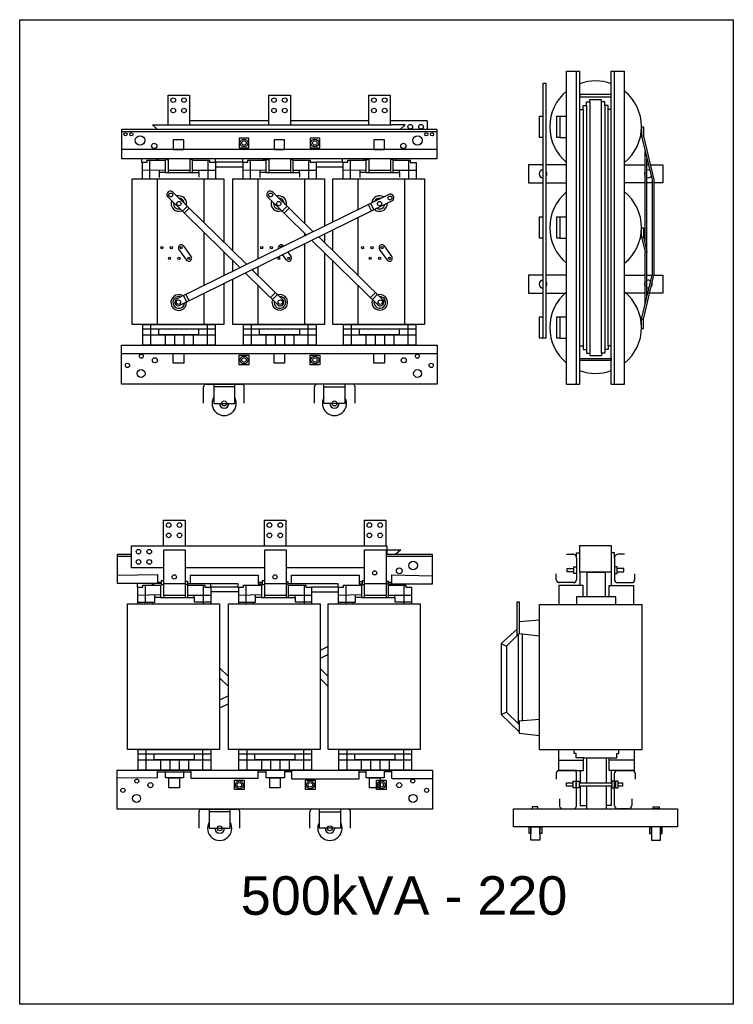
# Model space of a CAD drawing. Header units: millimetres. Extents: x 18098 to 54149, y 8095 to 18524.
# Tile 13 of 17: x 36333 to 39441, y 14235 to 18524. Entities that reach past the tile are written whole.
import ezdxf

# ---------------------------------------------------------------- set-up
doc = ezdxf.new("R2010")
doc.units = ezdxf.units.MM
for name, color, linetype in [('BOBINA', 2, 'Continuous'), ('CULATRA', 1, 'Continuous'), ('DETALHE', 3, 'Continuous'), ('L1', 1, 'Continuous'), ('L2', 2, 'Continuous')]:
    doc.layers.add(name, color=color, linetype=linetype)
doc.styles.get("Standard").update_dxf_attribs({"font": 'arial.ttf'})

msp = doc.modelspace()

# ---------------------------------------------------------------- linework, layer by layer
at = {"layer": 'BOBINA'}
for points in [[(37222.4, 17373.4), (37222.4, 17196.1), (36822.8, 17196.1), (36822.8, 17829.9), (37222.4, 17829.9), (37222.4, 17555.4)], [(37261.7, 17516.8), (37261.7, 17829.9), (37661.3, 17829.9), (37661.3, 17624.6)], [(37697, 17642.2), (37697, 17829.9), (38096.6, 17829.9), (38096.6, 17196.1), (37697, 17196.1), (37697, 17375.3)], [(37661.3, 17590), (37661.3, 17551.8)], [(37697, 17516.8), (37697, 17607.5)], [(37222.4, 17512), (37222.4, 17469.8)], [(37661.3, 17508.3), (37661.3, 17392.9)], [(37222.4, 17469.8), (37222.4, 17408)], [(37261.7, 17427.5), (37261.7, 17473.4)], [(37697, 17375.3), (37697, 17473.4)], [(37661.3, 17392.9), (37661.3, 17196.1), (37261.7, 17196.1), (37261.7, 17392.9)]]:
    msp.add_lwpolyline(points, dxfattribs=at)
for points in [[(36803, 15979.4), (37202.6, 15979.4), (37202.6, 15345.6), (36803, 15345.6)], [(37242, 15979.4), (37641.6, 15979.4), (37641.6, 15345.6), (37242, 15345.6)], [(37677.3, 15979.4), (38076.9, 15979.4), (38076.9, 15345.6), (37677.3, 15345.6)], [(38597.8, 15976), (39043.3, 15976), (39043.3, 15343.4), (38597.8, 15343.4)]]:
    msp.add_lwpolyline(points, close=True, dxfattribs=at)
at = {"layer": 'CULATRA'}
for p, q in [((36910.9, 18065.1), (36932.1, 18046.2)), ((37418.6, 18082.5), (37072.9, 18082.5)), ((37853.9, 18082.5), (37511.9, 18082.5)), ((38107.9, 18082.5), (37947.2, 18082.5)), ((38012.2, 18065.1), (37952.1, 18065.1)), ((38012.2, 18065.1), (37991, 18046.2)), ((38107.9, 18082.5), (38107.9, 18046.2)), ((36778.2, 17918.1), (36778.2, 18046.2)), ((36778.2, 18046.2), (38149.3, 18046.2)), ((36778.2, 18036.9), (38149.3, 18036.9)), ((38149.3, 18046.2), (38149.3, 17918.1)), ((38149.3, 17958.3), (36778.2, 17958.3)), ((38149.3, 17918.1), (36778.2, 17918.1)), ((36863.8, 17918.1), (36863.8, 17903.1)), ((36863.8, 17903.1), (36867.8, 17903.1)), ((36929.4, 17918.1), (36929.4, 17911.3)), ((36936, 17918.1), (36936, 17911.3)), ((36969.5, 17918.1), (36969.5, 17914.6)), ((36969.5, 17914.6), (36981, 17914.6)), ((37083.7, 17914.1), (37074.1, 17914.1)), ((37083.7, 17918.1), (37083.7, 17914.1)), ((37185.4, 17903.1), (37185.4, 17919)), ((37302.8, 17903.1), (37185.4, 17903.1)), ((37185.4, 17883.4), (37306.8, 17883.4)), ((37302.8, 17918.1), (37302.8, 17903.1)), ((37302.8, 17903.1), (37306.8, 17903.1)), ((37392.1, 17918.1), (37392.1, 17917.2)), ((37392.1, 17917.2), (37408.4, 17917.2)), ((37408.4, 17918.1), (37408.4, 17914.6)), ((37408.4, 17914.6), (37419.9, 17914.6)), ((37520.4, 17913.7), (37513.1, 17913.7)), ((37520.4, 17918.1), (37520.4, 17913.7)), ((37738.1, 17903.1), (37624.3, 17903.1)), ((37738.1, 17919), (37738.1, 17903.1)), ((37738.1, 17903.1), (37742, 17903.1)), ((37830.8, 17918.1), (37830.8, 17916.6)), ((37830.8, 17916.6), (37843.7, 17916.6)), ((37843.7, 17918.1), (37843.7, 17914.6)), ((37843.7, 17914.6), (37855.2, 17914.6)), ((37958.2, 17914.9), (37948.4, 17914.9)), ((37958.2, 17918.1), (37958.2, 17914.9)), ((37973.1, 17915.1), (37973.1, 17918.1)), ((37624.3, 17882.4), (37742, 17882.4)), ((36931, 17829.9), (36931, 17196.1)), ((37135.2, 17829.9), (37135.2, 17640.8)), ((37369.9, 17829.9), (37369.9, 17536.6)), ((37574.2, 17829.9), (37574.2, 17637.2)), ((37805.2, 17829.9), (37805.2, 17695.5)), ((38009.4, 17829.9), (38009.4, 17196.1)), ((37000.6, 17772.6), (37322.4, 17457.4)), ((37940.4, 17762.2), (37014.9, 17305.7)), ((37435.9, 17772.6), (37611.9, 17600.2)), ((36976.1, 17753.2), (37292.9, 17442.9)), ((37957.7, 17736.1), (37029.3, 17278.2)), ((37063.3, 17711.2), (37041.6, 17689)), ((37411.3, 17753.2), (37582.4, 17585.6)), ((37498.6, 17711.2), (37476.8, 17689)), ((37851.1, 17718.1), (37864.8, 17690.2)), ((37861.7, 17723.3), (37875.4, 17695.5)), ((37071.7, 17702.9), (37050, 17680.8)), ((37507, 17702.9), (37485.3, 17680.8)), ((37805.2, 17660.9), (37805.2, 17410.9)), ((37135.2, 17597.3), (37135.2, 17384.4)), ((37574.2, 17593.7), (37574.2, 17581.6)), ((37574.2, 17547), (37574.2, 17388)), ((37605.9, 17562.6), (37893.9, 17280.5)), ((37635.4, 17577.2), (37916.1, 17302.3)), ((37060.4, 17476.1), (37026.5, 17523.9)), ((37045.3, 17539.5), (37079.8, 17491)), ((37369.9, 17536.6), (37369.9, 17480.8)), ((37495.7, 17476.1), (37478.8, 17499.9)), ((37480.6, 17539.5), (37482.7, 17536.5)), ((37501, 17510.8), (37515.1, 17491)), ((37934.7, 17476.1), (37900.8, 17523.9)), ((37919.6, 17539.5), (37954, 17491)), ((37316.4, 17419.8), (37458.6, 17280.5)), ((37345.9, 17434.4), (37480.8, 17302.3)), ((37348.9, 17435.9), (37348.9, 17431.5)), ((37369.9, 17446.2), (37369.9, 17410.9)), ((37135.2, 17384.4), (37135.2, 17365.1)), ((37574.2, 17388), (37574.2, 17196.1)), ((37057, 17326.7), (37070.8, 17298.9)), ((37135.2, 17330.4), (37135.2, 17196.1)), ((37369.9, 17367.4), (37369.9, 17196.1)), ((37447.2, 17335.2), (37425.4, 17313.1)), ((37455.4, 17327.2), (37433.7, 17305)), ((37805.2, 17367.4), (37805.2, 17321.9)), ((37882.4, 17335.2), (37860.7, 17313.1)), ((37890.7, 17327.2), (37869, 17305)), ((37046.7, 17321.6), (37060.5, 17293.8)), ((37805.2, 17321.9), (37805.2, 17196.1)), ((36776.8, 17070), (38150.8, 17070)), ((37177.9, 16936.1), (37177.9, 16852.3)), ((37269.4, 16924.7), (37177.9, 16924.7)), ((37269.4, 16852.3), (37269.4, 16936.1)), ((37658.2, 16852.3), (37658.2, 16936.1)), ((37658.2, 16924.7), (37749.8, 16924.7)), ((37749.8, 16936.1), (37749.8, 16852.3)), ((37177.9, 16852.3), (37269.4, 16852.3)), ((37749.8, 16852.3), (37658.2, 16852.3)), ((37932.4, 16232), (37932.4, 16195.7)), ((37932.4, 16214.5), (37992.5, 16214.5)), ((37992.5, 16214.5), (37971.2, 16195.7)), ((36758.5, 16067.5), (36758.5, 16195.7)), ((36758.5, 16195.7), (36819.8, 16195.7)), ((36758.5, 16186.4), (36819.8, 16186.4)), ((37928.7, 16195.7), (38129.5, 16195.7)), ((37928.7, 16186.4), (38129.5, 16186.4)), ((38129.5, 16195.7), (38129.5, 16064.6)), ((37054.4, 16137.2), (37400.2, 16137.2)), ((37493.4, 16137.2), (37835.5, 16137.2)), ((36758.5, 16104.7), (36933, 16107.8)), ((36933, 16107.8), (36933, 16067.5)), ((37077, 16068.5), (37077, 16104.8)), ((37077, 16104.8), (37372.4, 16104.8)), ((37372.4, 16104.8), (37372.4, 16066.7)), ((37516.2, 16068.5), (37516.2, 16104.5)), ((37516.2, 16104.5), (37811.1, 16104.5)), ((37811.1, 16104.5), (37811.1, 16066.1)), ((37953.4, 16064.6), (37953.4, 16106)), ((37953.4, 16106), (38129.5, 16101.8)), ((36949.7, 16067.5), (36758.5, 16067.5)), ((36844.1, 16067.5), (36844.1, 16052.5)), ((36844.1, 16052.5), (36848.1, 16052.5)), ((36909.7, 16067.5), (36909.7, 16060.7)), ((36916.3, 16067.5), (36916.3, 16060.7)), ((36933, 16074.3), (36949.7, 16074.3)), ((36961.2, 16079.3), (36949.7, 16079.3)), ((36949.7, 16079.3), (36949.7, 16064.1)), ((36949.7, 16064.1), (36961.2, 16064.1)), ((37054.4, 16077.9), (37064, 16077.9)), ((37064, 16063.5), (37054.4, 16063.5)), ((37064, 16077.9), (37064, 16063.5)), ((37064, 16068.5), (37283.1, 16068.5)), ((37165.7, 16052.5), (37165.7, 16068.5)), ((37283.1, 16052.5), (37165.7, 16052.5)), ((37283.1, 16068.5), (37283.1, 16052.5)), ((37283.1, 16052.5), (37287.1, 16052.5)), ((37372.4, 16074.2), (37388.7, 16074.2)), ((37372.4, 16066.7), (37388.7, 16066.7)), ((37400.2, 16079.3), (37388.7, 16079.3)), ((37388.7, 16079.3), (37388.7, 16064.1)), ((37388.7, 16064.1), (37400.2, 16064.1)), ((37493.4, 16077.4), (37500.6, 16077.4)), ((37500.6, 16063.1), (37493.4, 16063.1)), ((37500.6, 16077.4), (37500.6, 16063.1)), ((37500.6, 16068.5), (37718.4, 16068.5)), ((37718.4, 16052.5), (37604.6, 16052.5)), ((37718.4, 16068.5), (37718.4, 16052.5)), ((37718.4, 16052.5), (37722.3, 16052.5)), ((37824, 16074.7), (37811.1, 16074.7)), ((37811.1, 16066.1), (37824, 16066.1)), ((37835.5, 16079.3), (37824, 16079.3)), ((37824, 16079.3), (37824, 16064.1)), ((37824, 16064.1), (37835.5, 16064.1)), ((37928.7, 16078.8), (37938.5, 16078.8)), ((37938.5, 16064.4), (37928.7, 16064.4)), ((37938.5, 16078.8), (37938.5, 16064.4)), ((37938.5, 16074.3), (37953.4, 16074.3)), ((38129.5, 16064.6), (37939.3, 16064.6)), ((37165.7, 16032.8), (37287.1, 16032.8)), ((37604.6, 16031.9), (37722.3, 16031.9)), ((38680.6, 15343.4), (38680.6, 15254.2)), ((38748.2, 15327.7), (38748.2, 15343.4)), ((38757, 15327.7), (38748.2, 15327.7)), ((38757, 15309.1), (38757, 15327.7)), ((38933.4, 15309.1), (38933.4, 15327.7)), ((38933.4, 15327.7), (38942.2, 15327.7)), ((38942.2, 15327.7), (38942.2, 15343.4)), ((39009.8, 15343.4), (39009.8, 15254.2)), ((38680.6, 15298.8), (38789.4, 15298.8)), ((38789.4, 15309.1), (38757, 15309.1)), ((38789.4, 15254.2), (38789.4, 15309.1)), ((38789.4, 15309.1), (38901, 15309.1)), ((38802.3, 15309.1), (38802.3, 15200.1)), ((38887.9, 15309.1), (38887.9, 15200.1)), ((38901, 15254.2), (38901, 15309.1)), ((38901, 15309.1), (38933.4, 15309.1)), ((39009.8, 15298.8), (38901, 15298.8)), ((36933.7, 15221.1), (36933.7, 15255.5)), ((36933.7, 15247.8), (36967.9, 15247.8)), ((36967.9, 15247.8), (37078.5, 15247.8)), ((37078.5, 15247.8), (37078.5, 15255.5)), ((37078.5, 15247.8), (37078.5, 15220.1)), ((37371.6, 15220.1), (37371.6, 15255.5)), ((37371.6, 15248.1), (37406.9, 15248.1)), ((37485.9, 15248.5), (37517.5, 15248.5)), ((37517.5, 15255.5), (37517.5, 15216.9)), ((37811.6, 15216.9), (37811.6, 15255.5)), ((37811.6, 15248), (37842.1, 15248)), ((37921.1, 15248.7), (37953.6, 15248.7)), ((37953.6, 15218.6), (37953.6, 15255.5)), ((38773.7, 15254.2), (38773.7, 15200.1)), ((38911.4, 15200.1), (38911.4, 15254.2)), ((36933.7, 15221.1), (36757.1, 15219.5)), ((37078.5, 15220.1), (37371.6, 15220.1)), ((37517.5, 15216.9), (37811.6, 15216.9)), ((37953.6, 15218.6), (38131.1, 15218.6)), ((38773.7, 15185.7), (38773.7, 15100.7)), ((38802.3, 15185.7), (38802.3, 15085.9)), ((38887.9, 15185.7), (38887.9, 15085.9)), ((38911.4, 15103.1), (38911.4, 15185.7)), ((38773.7, 15100.7), (38802.3, 15100.7)), ((38887.9, 15103.1), (38911.4, 15103.1)), ((37158.2, 15085.6), (37158.2, 15001.7)), ((37249.7, 15074.2), (37158.2, 15074.2)), ((37249.7, 15001.7), (37249.7, 15085.6)), ((37638.5, 15001.7), (37638.5, 15085.6)), ((37638.5, 15074.2), (37730.1, 15074.2)), ((37730.1, 15085.6), (37730.1, 15001.7)), ((37158.2, 15001.7), (37249.7, 15001.7)), ((37730.1, 15001.7), (37638.5, 15001.7))]:
    msp.add_line(p, q, dxfattribs=at)
for points in [[(37288.6, 17966.2), (37330.7, 17966.2), (37330.7, 18007.4), (37288.6, 18007.4)], [(37597.6, 17966.2), (37639.8, 17966.2), (37639.8, 18007.4), (37597.6, 18007.4)], [(36776.8, 17106), (38150.8, 17106), (38150.8, 16936.1), (36776.8, 16936.1)], [(37288.6, 17062.2), (37330.7, 17062.2), (37330.7, 17020.9), (37288.6, 17020.9)], [(37597.6, 17062.2), (37639.8, 17062.2), (37639.8, 17020.9), (37597.6, 17020.9)], [(36757.1, 15255.5), (38131.1, 15255.5), (38131.1, 15085.6), (36757.1, 15085.6)], [(37268.8, 15211.6), (37311, 15211.6), (37311, 15170.4), (37268.8, 15170.4)], [(37577.9, 15211.6), (37620, 15211.6), (37620, 15170.4), (37577.9, 15170.4)], [(37886.7, 15211.6), (37928.9, 15211.6), (37928.9, 15170.4), (37886.7, 15170.4)], [(38564.6, 15085.9), (38590.5, 15085.9), (38590.5, 15095.7), (38564.6, 15095.7)], [(39119, 15085.9), (39093, 15085.9), (39093, 15095.7), (39119, 15095.7)], [(38484.6, 15085.9), (39198.9, 15085.9), (39198.9, 15008), (38484.6, 15008)], [(38551.6, 15008), (38559.6, 15008), (38559.6, 14979.4), (38551.6, 14979.4)], [(38559.6, 15008), (38599.1, 15008), (38599.1, 14950.8), (38559.6, 14950.8)], [(38599.1, 15008), (38607.1, 15008), (38607.1, 14979.4), (38599.1, 14979.4)], [(39084.5, 15008), (39076.4, 15008), (39076.4, 14979.4), (39084.5, 14979.4)], [(39123.9, 15008), (39084.5, 15008), (39084.5, 14950.8), (39123.9, 14950.8)], [(39132, 15008), (39123.9, 15008), (39123.9, 14979.4), (39132, 14979.4)]]:
    msp.add_lwpolyline(points, close=True, dxfattribs=at)
for points in [[(38611.8, 17891.2), (38549.3, 17891.2), (38549.3, 17813.3), (38611.8, 17813.3)], [(38715.5, 17891.2), (38626.7, 17891.2)], [(38967.6, 17891.2), (39057, 17891.2)], [(39065.3, 17891.2), (39071.8, 17891.2)], [(39080.1, 17891.2), (39133.8, 17891.2), (39133.8, 17813.3), (39095.9, 17813.3)], [(38626.7, 17813.3), (38715.5, 17813.3)], [(39057, 17813.3), (38967.6, 17813.3)], [(39087.6, 17813.3), (39065.3, 17813.3)], [(38611.8, 17410.8), (38549.3, 17410.8), (38549.3, 17333), (38611.8, 17333)], [(38715.5, 17410.8), (38626.7, 17410.8)], [(38967.6, 17410.8), (39057, 17410.8)], [(39065.3, 17410.8), (39087.6, 17410.8)], [(39095.9, 17410.8), (39133.8, 17410.8), (39133.8, 17333), (39065.3, 17333)], [(38626.7, 17333), (38715.5, 17333)], [(39057, 17333), (38967.6, 17333)]]:
    msp.add_lwpolyline(points, dxfattribs=at)
for centre, radius in [((36793.9, 18024.4), 6.69), ((36819, 18024.4), 6.69), ((36857, 17997.7), 20.6), ((38066.1, 17997.7), 20.6), ((38104, 18024.4), 6.69), ((38129.1, 18024.4), 6.69), ((36918.9, 17973.7), 11.6), ((37309.7, 17986.8), 17), ((37309.7, 17986.8), 9.86), ((37618.7, 17986.8), 17), ((37618.7, 17986.8), 9.86), ((38004.2, 17973.7), 11.6), ((36990.8, 17760.2), 8.38), ((37426, 17760.2), 8.38), ((37945.8, 17747.3), 8.38), ((37026.3, 17722.9), 9.34), ((37461.5, 17722.9), 9.34), ((37900.5, 17722.9), 9.34), ((36952.1, 17531), 4.8), ((36993.4, 17531), 4.8), ((37036.5, 17531), 4.8), ((37387.4, 17531), 4.8), ((37428.7, 17531), 4.8), ((37826.4, 17531), 4.8), ((37867.6, 17531), 4.8), ((37910.8, 17531), 4.8), ((36985.4, 17483.9), 4.8), ((37026.7, 17483.9), 4.8), ((37069.8, 17483.9), 4.8), ((37461.9, 17483.9), 4.8), ((37505.1, 17483.9), 4.8), ((37859.6, 17483.9), 4.8), ((37900.9, 17483.9), 4.8), ((37944, 17483.9), 4.8), ((37024.1, 17293.5), 9.63), ((37468.3, 17293.5), 9.63), ((37903.6, 17293.5), 9.63), ((36802.3, 17017.8), 9.14), ((36862.6, 17058), 8.68), ((36922.1, 17040.1), 11), ((37309.7, 17041.6), 17), ((37309.7, 17041.6), 9.86), ((37618.7, 17041.6), 17), ((37618.7, 17041.6), 9.86), ((38005.6, 17040.1), 11), ((38065, 17058), 8.68), ((38125.4, 17017.8), 9.14), ((36861.7, 16982.6), 17.4), ((38065.9, 16982.6), 17.4), ((37223.6, 16852.3), 10.8), ((37704, 16852.3), 10.8), ((37986.5, 16123), 12.7), ((38047.3, 16146.8), 18.7), ((37006.1, 16096.8), 9.28), ((37445, 16096.8), 9.28), ((37879.1, 16114.3), 9.28), ((36842.9, 15207.4), 8.68), ((36902.4, 15189.6), 11), ((37289.9, 15191), 17), ((37289.9, 15191), 9.86), ((37599, 15191), 17), ((37599, 15191), 9.86), ((37907.8, 15191), 17), ((37907.8, 15191), 9.86), ((37985.8, 15189.6), 11), ((38045.3, 15207.4), 8.68), ((36782.6, 15167.2), 9.14), ((36842, 15132), 17.4), ((38046.2, 15132), 17.4), ((38105.6, 15167.2), 9.14), ((37203.9, 15001.7), 10.8), ((37684.3, 15001.7), 10.8)]:
    msp.add_circle(centre, radius, dxfattribs=at)
for centre, radius, start, end in [((36989.7, 17761.1), 15.8, 46.642, 210.024), ((37026.3, 17722.9), 33.9, 346.7722, 104.4167), ((37026.3, 17722.9), 33.9, 346.7722, 104.4167), ((37425, 17761.1), 15.8, 46.642, 210.024), ((37461.5, 17722.9), 33.9, 346.7722, 104.4167), ((37461.5, 17722.9), 33.9, 346.7722, 104.4167), ((37900.5, 17722.9), 33.9, 57.4747, 175.1192), ((37900.5, 17722.9), 33.9, 57.4747, 175.1192), ((37947.1, 17747.9), 15.8, 311.8674, 115.2494), ((37026.3, 17722.9), 33.9, 159.0021, 292.1868), ((37026.3, 17722.9), 33.9, 159.0021, 292.1868), ((37026.3, 17722.9), 23.4, 170.7808, 280.4081), ((37026.3, 17722.9), 23.4, 4.2638, 86.9251), ((37461.5, 17722.9), 33.9, 159.0021, 292.1868), ((37461.5, 17722.9), 33.9, 159.0021, 292.1868), ((37461.5, 17722.9), 23.4, 170.7808, 280.4081), ((37461.5, 17722.9), 23.4, 4.2638, 86.9251), ((37900.5, 17722.9), 33.9, 229.7046, 2.8893), ((37900.5, 17722.9), 33.9, 229.7046, 2.8893), ((37900.5, 17722.9), 23.4, 74.9663, 157.6276), ((37900.5, 17722.9), 23.4, 241.4833, 351.1106), ((37036.5, 17531), 12.3, 26.9095, 215.3387), ((37471.8, 17531), 12.3, 26.9095, 205.7743), ((37910.8, 17531), 12.3, 26.9095, 215.3387), ((37471.8, 17531), 4.8, 27.4774, 205.0295), ((37069.8, 17483.9), 12.3, 210.637, 35.4323), ((37505.1, 17483.9), 12.3, 210.637, 35.4323), ((37944, 17483.9), 12.3, 210.637, 35.4323), ((37025.8, 17291.9), 34.2, 56.8542, 2.7277), ((37466.1, 17292.5), 34.2, 159.3603, 105.2339), ((37901.4, 17292.5), 34.2, 159.3603, 105.2339), ((37025.8, 17291.9), 25.5, 69.111, 353.8189), ((37023.8, 17292.9), 15.6, 124.871, 290.4644), ((37466.1, 17292.5), 25.5, 168.2691, 92.9771), ((37468.3, 17292.8), 15.6, 231.6236, 37.217), ((37901.4, 17292.5), 25.5, 168.2691, 92.9771), ((37903.6, 17292.8), 15.6, 231.6236, 37.217), ((37223.6, 16852.3), 52.8, 150.1435, 29.8565), ((37704, 16852.3), 52.8, 150.1435, 29.8565), ((37223.6, 16852.3), 20.8, 180, 0), ((37704, 16852.3), 20.8, 180, 0), ((37203.9, 15001.7), 52.8, 150.1435, 29.8565), ((37684.3, 15001.7), 52.8, 150.1435, 29.8565), ((37203.9, 15001.7), 20.8, 180, 0), ((37684.3, 15001.7), 20.8, 180, 0)]:
    msp.add_arc(centre, radius, start, end, dxfattribs=at)
at = {"layer": 'DETALHE'}
for p, q in [((37133.8, 16853), (37133.8, 16924.8)), ((37143.1, 16936.1), (37301.7, 16936.1)), ((37310.9, 16853), (37310.9, 16924.8)), ((37616.7, 16853), (37616.7, 16924.8)), ((37784.6, 16936.1), (37626, 16936.1)), ((37793.9, 16853), (37793.9, 16924.8)), ((38715.5, 16195.8), (38744, 16195.8)), ((38758.9, 16180), (38758.9, 16084.6)), ((38924.2, 16180), (38924.2, 16084.6)), ((38967.6, 16195.8), (38939.1, 16195.8)), ((38670.3, 16084.6), (38670.3, 16109.7)), ((39012.8, 16084.6), (39012.8, 16109.7)), ((38744.6, 16072.1), (38680.6, 16072.1)), ((38938.5, 16072.1), (39002.6, 16072.1)), ((38670.3, 15241.7), (38670.3, 15216.5)), ((38680.6, 15254.2), (38789.4, 15254.2)), ((38758.9, 15254.2), (38680.6, 15254.2)), ((38758.9, 15101.7), (38758.9, 15241.7)), ((39009.8, 15254.2), (38901, 15254.2)), ((39003, 15254.2), (38901, 15254.2)), ((38924.6, 15254.2), (39003, 15254.2)), ((38924.6, 15101.7), (38924.6, 15241.7)), ((39013.2, 15241.7), (39013.2, 15216.5)), ((38684.6, 15129.6), (38684.6, 15101.7)), ((38998.9, 15129.6), (38998.9, 15101.7)), ((37114.1, 15002.5), (37114.1, 15074.3)), ((37123.3, 15085.6), (37282, 15085.6)), ((37291.2, 15002.5), (37291.2, 15074.3)), ((37597, 15002.5), (37597, 15074.3)), ((37764.9, 15085.6), (37606.3, 15085.6)), ((37774.2, 15002.5), (37774.2, 15074.3)), ((38699.5, 15085.9), (38744, 15085.9)), ((38984, 15085.9), (38939.5, 15085.9))]:
    msp.add_line(p, q, dxfattribs=at)
for centre, radius, start, end in [((37145.3, 16924.8), 11.5, 101.207, 180), ((37299.4, 16924.8), 11.5, 0, 78.793), ((37628.2, 16924.8), 11.5, 101.207, 180), ((37782.3, 16924.8), 11.5, 0, 78.793), ((38743.1, 16180), 15.8, 0, 93.3125), ((38940, 16180), 15.8, 86.6875, 180), ((38682.9, 16084.6), 12.6, 180, 277.5762), ((38744.7, 16086.4), 14.4, 269.8365, 352.5873), ((38938.4, 16086.4), 14.4, 187.4127, 270.1635), ((39000.2, 16084.6), 12.6, 262.4238, 0), ((38682.9, 15241.7), 12.6, 82.4238, 180), ((38746.3, 15241.7), 12.6, 0, 97.5762), ((38937.2, 15241.7), 12.6, 82.4238, 180), ((39000.6, 15241.7), 12.6, 0, 97.5762), ((38700.4, 15101.7), 15.8, 180, 273.3125), ((38743.1, 15101.7), 15.8, 266.6875, 0), ((38940.4, 15101.7), 15.8, 180, 273.3125), ((38983.1, 15101.7), 15.8, 266.6875, 0), ((37125.6, 15074.3), 11.5, 101.207, 180), ((37279.7, 15074.3), 11.5, 0, 78.793), ((37608.5, 15074.3), 11.5, 101.207, 180), ((37762.6, 15074.3), 11.5, 0, 78.793)]:
    msp.add_arc(centre, radius, start, end, dxfattribs=at)
at = {"layer": 'L1'}
for p, q in [((38715.5, 16936.9), (38715.5, 18299.5)), ((38715.5, 18299.5), (38773.2, 18299.5)), ((38758.9, 16936.9), (38758.9, 18299.5)), ((38773.2, 16936.9), (38773.2, 18299.5)), ((38909.9, 16936.9), (38909.9, 18299.5)), ((38909.9, 18299.5), (38967.6, 18299.5)), ((38924.2, 16936.9), (38924.2, 18299.5)), ((38967.6, 16936.9), (38967.6, 18299.5)), ((36979.7, 18065.1), (36979.7, 18194.5)), ((36979.7, 18194.5), (37072.9, 18194.5)), ((37072.9, 18194.5), (37072.9, 18065.1)), ((37418.6, 18065.1), (37418.6, 18194.5)), ((37418.6, 18194.5), (37511.9, 18194.5)), ((37511.9, 18194.5), (37511.9, 18065.1)), ((37853.9, 18065.1), (37853.9, 18194.5)), ((37853.9, 18194.5), (37947.2, 18194.5)), ((37947.2, 18194.5), (37947.2, 18065.1)), ((38787.1, 18132.9), (38787.1, 18149.3)), ((38787.1, 18149.3), (38801.7, 18149.3)), ((38801.7, 18149.3), (38801.7, 18165.7)), ((38801.7, 18165.7), (38816.4, 18165.7)), ((38801.7, 18149.3), (38801.7, 17087.1)), ((38816.4, 18165.7), (38816.4, 18176)), ((38816.4, 18176), (38866.7, 18176)), ((38816.4, 18165.7), (38816.4, 17070.8)), ((38866.7, 18165.7), (38866.7, 18176)), ((38881.4, 18165.7), (38866.7, 18165.7)), ((38866.7, 17070.8), (38866.7, 18165.7)), ((38881.4, 18149.3), (38881.4, 18165.7)), ((38896.1, 18149.3), (38881.4, 18149.3)), ((38881.4, 18149.3), (38881.4, 17087.1)), ((38896.1, 18132.9), (38896.1, 18149.3)), ((38686.2, 18103.8), (38715.5, 18103.8)), ((38773, 18132.9), (38787.1, 18132.9)), ((38787.1, 18132.9), (38787.1, 17103.5)), ((38910.1, 18132.9), (38896.1, 18132.9)), ((38896.1, 17103.5), (38896.1, 18132.9)), ((36910.9, 18065.1), (37952.1, 18065.1)), ((39041.4, 18057.2), (39041.4, 18017)), ((39041.4, 18057.2), (39049.7, 18057.2)), ((39049.7, 18057.2), (39049.7, 18017)), ((39041.4, 18017), (39087.6, 17825.8)), ((39049.7, 18017), (39041.4, 18017)), ((39049.7, 18017), (39095.9, 17825.5)), ((38686.2, 18010.6), (38715.5, 18010.6)), ((39057, 17546.3), (39057, 17950.9)), ((36867.8, 17829.9), (36867.8, 17903.1)), ((36867.8, 17903.1), (36888.3, 17903.1)), ((36888.3, 17903.1), (36888.3, 17911.3)), ((36888.3, 17911.3), (36966.6, 17911.3)), ((36888.3, 17903.1), (36888.3, 17903.1)), ((36898.5, 17911.3), (36898.5, 17829.9)), ((36966.6, 17911.3), (36966.6, 17903.1)), ((36966.6, 17903.1), (36966.6, 17858)), ((36981, 17858), (36981, 17918.1)), ((37074.1, 17918.1), (37074.1, 17858)), ((37085.3, 17858), (37085.3, 17911.7)), ((37085.3, 17911.7), (37159.7, 17911.7)), ((37152.1, 17911.7), (37152.1, 17829.9)), ((37159.7, 17911.7), (37159.7, 17903.1)), ((37159.7, 17903.1), (37185.4, 17903.1)), ((37185.4, 17903.1), (37185.4, 17829.9)), ((37306.8, 17829.9), (37306.8, 17903.1)), ((37306.8, 17903.1), (37327.3, 17903.1)), ((37327.3, 17903.1), (37327.3, 17911.3)), ((37327.3, 17911.3), (37405.5, 17911.3)), ((37327.3, 17903.1), (37327.3, 17903.1)), ((37337.5, 17911.3), (37337.5, 17829.9)), ((37405.5, 17911.3), (37405.5, 17903.1)), ((37405.5, 17903.1), (37405.5, 17858)), ((37419.9, 17858), (37419.9, 17918.1)), ((37513.1, 17918.1), (37513.1, 17858)), ((37524.2, 17854.9), (37524.2, 17911.7)), ((37524.2, 17911.7), (37598.7, 17911.7)), ((37591.1, 17911.7), (37591.1, 17829.9)), ((37598.7, 17911.7), (37598.7, 17903.1)), ((37598.7, 17903.1), (37624.3, 17903.1)), ((37624.3, 17903.1), (37624.3, 17829.9)), ((37742, 17829.9), (37742, 17903.1)), ((37742, 17903.1), (37762.5, 17903.1)), ((37762.5, 17903.1), (37762.5, 17911.3)), ((37762.5, 17911.3), (37840.8, 17911.3)), ((37762.5, 17903.1), (37762.5, 17903.1)), ((37772.8, 17911.3), (37772.8, 17829.9)), ((37840.8, 17911.3), (37840.8, 17903.1)), ((37840.8, 17903.1), (37840.8, 17858)), ((37855.2, 17858), (37855.2, 17918.1)), ((37948.4, 17918.1), (37948.4, 17858)), ((37959.5, 17854.9), (37959.5, 17911.7)), ((37959.5, 17911.7), (38034, 17911.7)), ((38026.4, 17911.7), (38026.4, 17829.9)), ((38034, 17911.7), (38034, 17902.2)), ((38034, 17902.2), (38059.6, 17902.2)), ((38059.6, 17902.2), (38059.6, 17829.9)), ((39065.3, 17511.6), (39065.3, 17917.8)), ((36867.8, 17868.3), (36966.6, 17870)), ((36940, 17869.5), (36940, 17836.4)), ((36966.6, 17858), (36940, 17858)), ((36966.6, 17858), (37112.9, 17858)), ((36981, 17868.1), (37074.1, 17868.1)), ((37085.3, 17868.2), (37185.4, 17868.2)), ((37112.9, 17858), (37112.9, 17868.2)), ((37112.9, 17858), (37112.9, 17838.1)), ((37306.8, 17868.3), (37405.5, 17870)), ((37379, 17869.5), (37379, 17836.4)), ((37405.5, 17858), (37379, 17858)), ((37405.5, 17858), (37551.9, 17858)), ((37419.9, 17868.1), (37513.1, 17868.1)), ((37524.2, 17868.2), (37624.3, 17868.2)), ((37551.9, 17858), (37551.9, 17868.2)), ((37551.9, 17858), (37551.9, 17838.1)), ((37742, 17868.3), (37840.8, 17870)), ((37814.2, 17869.5), (37814.2, 17836.4)), ((37840.8, 17858), (37814.2, 17858)), ((37840.8, 17858), (37987.2, 17858)), ((37855.2, 17868.1), (37948.4, 17868.1)), ((37959.5, 17868.2), (38059.6, 17868.2)), ((37987.2, 17858), (37987.2, 17868.2)), ((37987.2, 17858), (37987.2, 17838.1)), ((39087.6, 17825.8), (39087.6, 17410.7)), ((39095.9, 17825.5), (39095.9, 17410.9)), ((38686.2, 17664.8), (38715.5, 17664.8)), ((39041.4, 17576.5), (39041.4, 17616.7)), ((39041.4, 17616.7), (39049.7, 17616.7)), ((39049.7, 17616.7), (39049.7, 17576.5)), ((38686.2, 17571.6), (38715.5, 17571.6)), ((39041.4, 17576.5), (39057, 17511.9)), ((39049.7, 17576.5), (39041.4, 17576.5)), ((39049.7, 17576.5), (39065.3, 17511.6)), ((39057, 17284), (39057, 17511.9)), ((39065.3, 17318.7), (39065.3, 17511.6)), ((39041.4, 17219.4), (39087.6, 17410.7)), ((39049.7, 17219.4), (39095.9, 17410.9)), ((38686.2, 17229.5), (38715.5, 17229.5)), ((39041.4, 17179.2), (39041.4, 17219.4)), ((39049.7, 17219.4), (39041.4, 17219.4)), ((39049.7, 17179.2), (39049.7, 17219.4)), ((36868.7, 17177.2), (37185, 17177.2)), ((37307.6, 17177.2), (37623.9, 17177.2)), ((37742.9, 17177.2), (38059.2, 17177.2)), ((39041.4, 17179.2), (39049.7, 17179.2)), ((36868.7, 17151.1), (37185, 17151.1)), ((36966.2, 17151.1), (36966.2, 17106)), ((37006.8, 17151.1), (37006.8, 17106)), ((37047.4, 17151.1), (37047.4, 17106)), ((37088, 17151.1), (37088, 17106)), ((37307.6, 17151.1), (37623.9, 17151.1)), ((37405.2, 17151.1), (37405.2, 17106)), ((37445.8, 17151.1), (37445.8, 17106)), ((37486.4, 17151.1), (37486.4, 17106)), ((37526.9, 17151.1), (37526.9, 17106)), ((37742.9, 17151.1), (38059.2, 17151.1)), ((37840.5, 17151.1), (37840.5, 17106)), ((37881.1, 17151.1), (37881.1, 17106)), ((37921.6, 17151.1), (37921.6, 17106)), ((37962.2, 17151.1), (37962.2, 17106)), ((38686.2, 17136.4), (38715.5, 17136.4)), ((38773, 17103.5), (38787.1, 17103.5)), ((38787.1, 17103.5), (38787.1, 17087.1)), ((38787.1, 17087.1), (38801.7, 17087.1)), ((38801.7, 17087.1), (38801.7, 17070.8)), ((38801.7, 17070.8), (38816.4, 17070.8)), ((38816.4, 17070.8), (38816.4, 17060.5)), ((38866.7, 17070.8), (38866.7, 17060.5)), ((38881.4, 17070.8), (38866.7, 17070.8)), ((38896.1, 17087.1), (38881.4, 17087.1)), ((38881.4, 17087.1), (38881.4, 17070.8)), ((38910.1, 17103.5), (38896.1, 17103.5)), ((38896.1, 17103.5), (38896.1, 17087.1)), ((38816.4, 17060.5), (38866.7, 17060.5)), ((38715.5, 16936.9), (38773.2, 16936.9)), ((38909.9, 16936.9), (38967.6, 16936.9)), ((36959.9, 16232), (36959.9, 16344)), ((36959.9, 16344), (37053.2, 16344)), ((37053.2, 16344), (37053.2, 16232)), ((37398.9, 16232), (37398.9, 16344)), ((37398.9, 16344), (37492.2, 16344)), ((37492.2, 16344), (37492.2, 16232)), ((37834.2, 16232), (37834.2, 16344)), ((37834.2, 16344), (37927.5, 16344)), ((37927.5, 16344), (37927.5, 16232)), ((36819.8, 16136.2), (36819.8, 16232)), ((36819.8, 16232), (37932.4, 16232)), ((36961.2, 16007.4), (36961.2, 16214.5)), ((36961.2, 16214.5), (37054.4, 16214.5)), ((37054.4, 16214.5), (37054.4, 16007.4)), ((37400.2, 16007.4), (37400.2, 16214.5)), ((37400.2, 16214.5), (37493.4, 16214.5)), ((37493.4, 16214.5), (37493.4, 16007.4)), ((37835.5, 16007.4), (37835.5, 16214.5)), ((37835.5, 16214.5), (37928.7, 16214.5)), ((37928.7, 16214.5), (37928.7, 16007.4)), ((38758.9, 16180), (38758.9, 16202.1)), ((38758.9, 16202.1), (38773.2, 16202.1)), ((38924.2, 16202.1), (38909.9, 16202.1)), ((38924.2, 16180), (38924.2, 16202.1)), ((36961.2, 16136.2), (36819.8, 16136.2)), ((38773.2, 16117.7), (38773.2, 16059.4)), ((38909.9, 16117.7), (38909.9, 16059.4)), ((36848.1, 15979.4), (36848.1, 16052.5)), ((36848.1, 16052.5), (36868.6, 16052.5)), ((36868.6, 16052.5), (36868.6, 16060.7)), ((36868.6, 16060.7), (36946.8, 16060.7)), ((36868.6, 16052.5), (36868.6, 16052.5)), ((36878.8, 16060.7), (36878.8, 15979.4)), ((36946.8, 16060.7), (36946.8, 16052.5)), ((36946.8, 16052.5), (36946.8, 16007.4)), ((36961.2, 16068.5), (37054.4, 16068.5)), ((37065.6, 16007.4), (37065.6, 16061.2)), ((37065.6, 16061.2), (37140, 16061.2)), ((37132.4, 16061.2), (37132.4, 15979.4)), ((37140, 16061.2), (37140, 16052.5)), ((37140, 16052.5), (37165.7, 16052.5)), ((37165.7, 16052.5), (37165.7, 15979.4)), ((37287.1, 15979.4), (37287.1, 16052.5)), ((37287.1, 16052.5), (37307.5, 16052.5)), ((37307.5, 16052.5), (37307.5, 16060.7)), ((37307.5, 16060.7), (37385.8, 16060.7)), ((37307.5, 16052.5), (37307.5, 16052.5)), ((37317.8, 16060.7), (37317.8, 15979.4)), ((37385.8, 16060.7), (37385.8, 16052.5)), ((37385.8, 16052.5), (37385.8, 16007.4)), ((37400.2, 16068.5), (37493.4, 16068.5)), ((37504.5, 16004.3), (37504.5, 16061.2)), ((37504.5, 16061.2), (37579, 16061.2)), ((37571.4, 16061.2), (37571.4, 15979.4)), ((37579, 16061.2), (37579, 16052.5)), ((37579, 16052.5), (37604.6, 16052.5)), ((37604.6, 16052.5), (37604.6, 15979.4)), ((37722.3, 15979.4), (37722.3, 16052.5)), ((37722.3, 16052.5), (37742.8, 16052.5)), ((37742.8, 16052.5), (37742.8, 16060.7)), ((37742.8, 16060.7), (37821.1, 16060.7)), ((37742.8, 16052.5), (37742.8, 16052.5)), ((37753.1, 16060.7), (37753.1, 15979.4)), ((37821.1, 16060.7), (37821.1, 16052.5)), ((37821.1, 16052.5), (37821.1, 16007.4)), ((37835.5, 16068.5), (37928.7, 16068.5)), ((37939.8, 16004.3), (37939.8, 16061.2)), ((37939.8, 16061.2), (38014.2, 16061.2)), ((38006.6, 16061.2), (38006.6, 15979.4)), ((38014.2, 16061.2), (38014.2, 16051.7)), ((38014.2, 16051.7), (38039.9, 16051.7)), ((38039.9, 16051.7), (38039.9, 15979.4)), ((38788, 16059.4), (38682, 16059.4)), ((38682, 16059.4), (38682, 15976)), ((38788, 16010), (38788, 16059.4)), ((38900.3, 16010), (38900.3, 16059.4)), ((38900.3, 16059.4), (39006.3, 16059.4)), ((39006.3, 16059.4), (39006.3, 15976)), ((36848.1, 16017.8), (36946.8, 16019.5)), ((36920.3, 16019), (36920.3, 15985.9)), ((36946.8, 16007.4), (36920.3, 16007.4)), ((36946.8, 16007.4), (37093.2, 16007.4)), ((36961.2, 16017.6), (37054.4, 16017.6)), ((37065.6, 16017.7), (37165.7, 16017.7)), ((37093.2, 16007.4), (37093.2, 16017.7)), ((37093.2, 16007.4), (37093.2, 15987.6)), ((37287.1, 16017.8), (37385.8, 16019.5)), ((37359.2, 16019), (37359.2, 15985.9)), ((37385.8, 16007.4), (37359.2, 16007.4)), ((37385.8, 16007.4), (37532.2, 16007.4)), ((37400.2, 16017.6), (37493.4, 16017.6)), ((37504.5, 16017.7), (37604.6, 16017.7)), ((37532.2, 16007.4), (37532.2, 16017.7)), ((37532.2, 16007.4), (37532.2, 15987.6)), ((37722.3, 16017.8), (37821.1, 16019.5)), ((37794.5, 16019), (37794.5, 15985.9)), ((37821.1, 16007.4), (37794.5, 16007.4)), ((37821.1, 16007.4), (37967.5, 16007.4)), ((37835.5, 16017.6), (37928.7, 16017.6)), ((37939.8, 16017.7), (38039.9, 16017.7)), ((37967.5, 16007.4), (37967.5, 16017.7)), ((37967.5, 16007.4), (37967.5, 15987.6)), ((36920.3, 15985.9), (36848.1, 15985.9)), ((36911.3, 15985.9), (36911.3, 15979.4)), ((37093.2, 15987.6), (37165.7, 15987.6)), ((37359.2, 15985.9), (37287.1, 15985.9)), ((37350.2, 15985.9), (37350.2, 15979.4)), ((37532.2, 15987.6), (37604.6, 15987.6)), ((37794.5, 15985.9), (37722.3, 15985.9)), ((37785.5, 15985.9), (37785.5, 15979.4)), ((37967.5, 15987.6), (38039.9, 15987.6)), ((38499.9, 15841.3), (38499.9, 15988.3)), ((38499.9, 15988.3), (38508.2, 15988.3)), ((38508.2, 15988.3), (38508.2, 15849.6)), ((38499.9, 15869.5), (38430.7, 15806.1)), ((38597.8, 15908.8), (38508.2, 15901)), ((38453.3, 15794.8), (38508.2, 15849.6)), ((38503.9, 15845.3), (38503.9, 15458.9)), ((38508.2, 15849.6), (38597.8, 15839.4)), ((38521.9, 15848.1), (38521.5, 15470.4)), ((37677.3, 15793.5), (37641.6, 15775.9)), ((38430.7, 15806.1), (38430.7, 15497.6)), ((38430.7, 15806.1), (38453.3, 15794.8)), ((38430.7, 15806.1), (38430.7, 15497.6)), ((38453.8, 15795.3), (38453.8, 15507.4)), ((37677.3, 15758.8), (37641.6, 15741.3)), ((37202.6, 15701.3), (37242, 15662.7)), ((37202.6, 15657.8), (37242, 15619.2)), ((37641.6, 15654.2), (37677.3, 15619.2)), ((37644.6, 15694.7), (37677.3, 15662.7)), ((37242, 15578.8), (37202.6, 15559.3)), ((37242, 15544.2), (37202.6, 15524.7)), ((38430.7, 15497.6), (38453.8, 15507.4)), ((38430.7, 15497.6), (38508.9, 15422)), ((38453.8, 15507.4), (38508.9, 15454.1)), ((38508.9, 15469.2), (38597.8, 15477.7)), ((38508.9, 15469.2), (38508.9, 15416.8)), ((38508.9, 15416.8), (38597.8, 15406.3)), ((36849, 15326.7), (37165.2, 15326.7)), ((37287.9, 15326.7), (37604.2, 15326.7)), ((37723.2, 15326.7), (38039.5, 15326.7)), ((36849, 15300.5), (37165.2, 15300.5)), ((36946.5, 15300.5), (36946.5, 15255.5)), ((36987.1, 15300.5), (36987.1, 15255.5)), ((37027.7, 15300.5), (37027.7, 15255.5)), ((37068.2, 15300.5), (37068.2, 15255.5)), ((37287.9, 15300.5), (37604.2, 15300.5)), ((37385.5, 15300.5), (37385.5, 15255.5)), ((37426.1, 15300.5), (37426.1, 15255.5)), ((37466.7, 15300.5), (37466.7, 15255.5)), ((37507.2, 15300.5), (37507.2, 15255.5)), ((37723.2, 15300.5), (38039.5, 15300.5)), ((37820.8, 15300.5), (37820.8, 15255.5)), ((37861.4, 15300.5), (37861.4, 15255.5)), ((37901.9, 15300.5), (37901.9, 15255.5)), ((37942.5, 15300.5), (37942.5, 15255.5))]:
    msp.add_line(p, q, dxfattribs=at)
for points in [[(36332.9, 18523.6), (39441.4, 18523.6), (39441.4, 14235.2), (36332.9, 14235.2)], [(38611.8, 18245.2), (38611.8, 17137.5), (38626.7, 17137.5), (38626.7, 18245.2)], [(38773.2, 18188.2), (38909.9, 18188.2), (38909.9, 18197.1), (38773.2, 18197.1)], [(38611.8, 18103.8), (38611.8, 18010.6), (38597.8, 18010.6), (38597.8, 18103.8)], [(38686.2, 18103.8), (38686.2, 18010.6), (38672.2, 18010.6), (38672.2, 18103.8)], [(37001.9, 17958.3), (37047.8, 17958.3), (37047.8, 18001), (37001.9, 18001)], [(37440.9, 17958.3), (37486.8, 17958.3), (37486.8, 18001), (37440.9, 18001)], [(37876.1, 17958.3), (37922.1, 17958.3), (37922.1, 18001), (37876.1, 18001)], [(38611.8, 17664.8), (38611.8, 17571.6), (38597.8, 17571.6), (38597.8, 17664.8)], [(38686.2, 17664.8), (38686.2, 17571.6), (38672.2, 17571.6), (38672.2, 17664.8)], [(38611.8, 17229.5), (38611.8, 17136.4), (38597.8, 17136.4), (38597.8, 17229.5)], [(38686.2, 17229.5), (38686.2, 17136.4), (38672.2, 17136.4), (38672.2, 17229.5)], [(36868.7, 17196.1), (37185, 17196.1), (37185, 17106), (36868.7, 17106)], [(36902.7, 17106), (36868.7, 17106), (36868.7, 17196.1), (36902.7, 17196.1)], [(36938.4, 17177.2), (37112.1, 17177.2), (37112.1, 17151.1), (36938.4, 17151.1)], [(37185, 17106), (37150.9, 17106), (37150.9, 17196.1), (37185, 17196.1)], [(37307.6, 17196.1), (37623.9, 17196.1), (37623.9, 17106), (37307.6, 17106)], [(37341.7, 17106), (37307.6, 17106), (37307.6, 17196.1), (37341.7, 17196.1)], [(37377.4, 17177.2), (37551.1, 17177.2), (37551.1, 17151.1), (37377.4, 17151.1)], [(37623.9, 17106), (37589.9, 17106), (37589.9, 17196.1), (37623.9, 17196.1)], [(37742.9, 17196.1), (38059.2, 17196.1), (38059.2, 17106), (37742.9, 17106)], [(37776.9, 17106), (37742.9, 17106), (37742.9, 17196.1), (37776.9, 17196.1)], [(37812.6, 17177.2), (37986.4, 17177.2), (37986.4, 17151.1), (37812.6, 17151.1)], [(38059.2, 17106), (38025.2, 17106), (38025.2, 17196.1), (38059.2, 17196.1)], [(37001.9, 17070), (37047.8, 17070), (37047.8, 17027.4), (37001.9, 17027.4)], [(37440.9, 17070), (37486.8, 17070), (37486.8, 17027.4), (37440.9, 17027.4)], [(37876.1, 17070), (37922.1, 17070), (37922.1, 17027.4), (37876.1, 17027.4)], [(38773.2, 17048.2), (38909.9, 17048.2), (38909.9, 17039.3), (38773.2, 17039.3)], [(38773.2, 16233.3), (38909.9, 16233.3), (38909.9, 16117.7), (38773.2, 16117.7)], [(38747.2, 16140.3), (38758.9, 16140.3), (38758.9, 16111.1), (38747.2, 16111.1)], [(38935.9, 16140.3), (38924.2, 16140.3), (38924.2, 16111.1), (38935.9, 16111.1)], [(38804.8, 16117.7), (38883.6, 16117.7), (38883.6, 16010), (38804.8, 16010)], [(38930, 16010), (38758.2, 16010), (38758.2, 15976), (38930, 15976)], [(36849, 15345.6), (37165.2, 15345.6), (37165.2, 15255.5), (36849, 15255.5)], [(36883, 15255.5), (36849, 15255.5), (36849, 15345.6), (36883, 15345.6)], [(36918.7, 15326.7), (37092.4, 15326.7), (37092.4, 15300.5), (36918.7, 15300.5)], [(37165.2, 15255.5), (37131.2, 15255.5), (37131.2, 15345.6), (37165.2, 15345.6)], [(37287.9, 15345.6), (37604.2, 15345.6), (37604.2, 15255.5), (37287.9, 15255.5)], [(37321.9, 15255.5), (37287.9, 15255.5), (37287.9, 15345.6), (37321.9, 15345.6)], [(37357.6, 15326.7), (37531.4, 15326.7), (37531.4, 15300.5), (37357.6, 15300.5)], [(37604.2, 15255.5), (37570.2, 15255.5), (37570.2, 15345.6), (37604.2, 15345.6)], [(37723.2, 15345.6), (38039.5, 15345.6), (38039.5, 15255.5), (37723.2, 15255.5)], [(37757.2, 15255.5), (37723.2, 15255.5), (37723.2, 15345.6), (37757.2, 15345.6)], [(37792.9, 15326.7), (37966.7, 15326.7), (37966.7, 15300.5), (37792.9, 15300.5)], [(38039.5, 15255.5), (38005.5, 15255.5), (38005.5, 15345.6), (38039.5, 15345.6)], [(36967.9, 15255.5), (37046.9, 15255.5), (37046.9, 15221.1), (36967.9, 15221.1)], [(37406.9, 15255.5), (37485.9, 15255.5), (37485.9, 15221.1), (37406.9, 15221.1)], [(37842.1, 15255.5), (37921.1, 15255.5), (37921.1, 15221.1), (37842.1, 15221.1)], [(36982.8, 15221.1), (37028.7, 15221.1), (37028.7, 15178.4), (36982.8, 15178.4)], [(37421.8, 15221.1), (37467.7, 15221.1), (37467.7, 15178.4), (37421.8, 15178.4)], [(37857.1, 15221.1), (37903, 15221.1), (37903, 15178.4), (37857.1, 15178.4)], [(38743.3, 15206.6), (38755.1, 15206.6), (38755.1, 15177.4), (38743.3, 15177.4)], [(38758.9, 15206.6), (38770.6, 15206.6), (38770.6, 15177.4), (38758.9, 15177.4)], [(38924.6, 15206.6), (38912.9, 15206.6), (38912.9, 15177.4), (38924.6, 15177.4)], [(38940.2, 15206.6), (38928.5, 15206.6), (38928.5, 15177.4), (38940.2, 15177.4)]]:
    msp.add_lwpolyline(points, close=True, dxfattribs=at)
for points in [[(38747.2, 16119.5), (38718.1, 16119.5), (38718.1, 16133.8), (38747.2, 16133.8)], [(38935.9, 16119.5), (38965, 16119.5), (38965, 16133.8), (38935.9, 16133.8)], [(38743.3, 15185.7), (38714.3, 15185.7), (38714.3, 15200.1), (38743.3, 15200.1)], [(38755.1, 15200.1), (38758.9, 15200.1)], [(38758.9, 15185.7), (38755.1, 15185.7)], [(38770.6, 15200.1), (38912.9, 15200.1)], [(38912.9, 15185.7), (38770.6, 15185.7)], [(38924.6, 15200.1), (38928.5, 15200.1)], [(38928.5, 15185.7), (38924.6, 15185.7)], [(38940.2, 15200.1), (38959.2, 15200.1), (38959.2, 15185.7), (38940.2, 15185.7)]]:
    msp.add_lwpolyline(points, dxfattribs=at)
for centre in [(37001.7, 18173.1), (37048.6, 18173.1), (37440.6, 18173.1), (37487.6, 18173.1), (37875.9, 18173.1), (37922.9, 18173.1), (37001.7, 18128.2), (37048.6, 18128.2), (37440.6, 18128.2), (37487.6, 18128.2), (37875.9, 18128.2), (37922.9, 18128.2), (38034.4, 18057.3), (38081.4, 18057.3), (36981.9, 16322.6), (37028.9, 16322.6), (37420.9, 16322.6), (37467.9, 16322.6), (37856.2, 16322.6), (37903.2, 16322.6), (36981.9, 16277.7), (37028.9, 16277.7), (37420.9, 16277.7), (37467.9, 16277.7), (37856.2, 16277.7), (37903.2, 16277.7), (36850.4, 16206.7), (36897.4, 16206.7), (36850.4, 16161.8), (36897.4, 16161.8)]:
    msp.add_circle(centre, 10.1, dxfattribs=at)
for centre, start, end in [((38612.1, 17852.2), 91.0013, 268.9987), ((38612.1, 17852.2), 329.5562, 30.4438), ((39071, 17852.2), 146.0262, 213.9738), ((39071, 17852.2), 67.9816, 109.6059), ((39071, 17852.2), 250.3941, 319.1922), ((38612.1, 17371.9), 91.0013, 268.9987), ((38612.1, 17371.9), 329.5562, 30.4438), ((39071, 17371.9), 146.0262, 213.9738), ((39071, 17371.9), 52.0897, 109.6059), ((39071, 17371.9), 319.1036, 13.7227), ((39071, 17371.9), 250.3941, 280.7365)]:
    msp.add_arc(centre, 16.9, start, end, dxfattribs=at)
at = {"layer": 'L2'}
for centre, start, end in [((38841.6, 18057.2), 70.0002, 109.9998), ((38841.6, 18057.2), 129.1269, 230.8731), ((38841.6, 18057.2), 309.1269, 50.8731), ((38841.6, 17618.2), 129.1269, 230.8731), ((38841.6, 17618.2), 309.1269, 50.8731), ((38841.6, 17182.9), 129.1269, 230.8731), ((38841.6, 17182.9), 309.1269, 50.8731), ((38841.6, 17182.9), 250.0002, 289.9998)]:
    msp.add_arc(centre, 199.8, start, end, dxfattribs=at)

# ---------------------------------------------------------------- texts
at = {"layer": 'L1'}
msp.add_text('500kVA - 220', height=168.035, dxfattribs=at).set_placement((37296.1, 14625))

doc.saveas('drawing.dxf')
